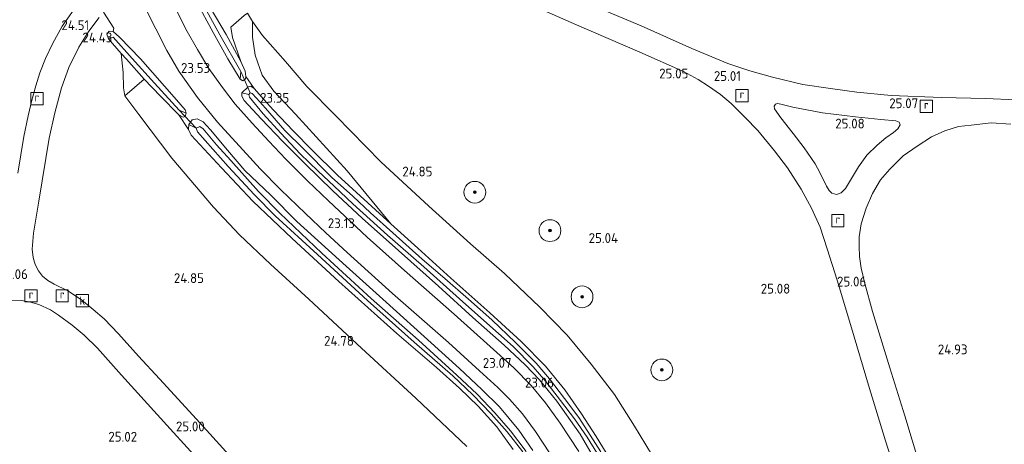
# Model space of a CAD drawing. Header units: metres. Extents: x 185049 to 189876, y 349292 to 352302.
# Tile 238 of 256: x 187758 to 187938, y 351718 to 351796. Entities that reach past the tile are written whole.
import ezdxf
from ezdxf.enums import TextEntityAlignment as Align

# ---------------------------------------------------------------- set-up
doc = ezdxf.new("R2010")
doc.units = ezdxf.units.M
for name, color, linetype, lineweight in [('B-WE-GR-BOOM-S', 90, 'Continuous', 25), ('B-WE-GR-GRAS-GV', 60, 'Continuous', 13), ('B-WE-GR-PERK-GV', 90, 'Continuous', 13), ('B-WE-GW-TALUD_KRUIN-G', 90, 'Continuous', 18), ('B-WE-GW-TALUD_TEEN-G', 90, 'Continuous', 18), ('B-WE-IE-TERREINAFSCHEIDING_KUNSTMATIG_HEKWERK-G', 20, 'IE-TERREINAFSCHEIDING-KUNSTMATIG', 18), ('B-WE-KW-KUNSTWERK_DUIKER-G', 170, 'Continuous', 18), ('B-WE-OG-WATER_GREPPEL-G', 160, 'Continuous', 18), ('B-WE-OG-WATER_SLOOT-G', 120, 'Continuous', 18), ('B-WE-OG-WATER_SLOOT-GV', 120, 'Continuous', 18), ('B-WE-RI-GWA_KOLK-S', 30, 'Continuous', 25), ('B-WE-RI-GWA_RIOOLPUT-S', 30, 'Continuous', 25), ('B-WE-VH-VERHARDING_ASFALT-GV', 252, 'Continuous', 18), ('X-XX-AL-HOOGTELABEL-S', 7, 'Continuous', 25)]:
    doc.layers.add(name, color=color, linetype=linetype, lineweight=lineweight)
doc.styles.add('NLCS-ISO', font='NLCS-ISO.ttf')
doc.styles.add('NLCS-ISO-ANNOTATIVE-T18', font='NLCS-ISO.ttf', dxfattribs={"height": 1.8})
doc.linetypes.add('IE-TERREINAFSCHEIDING-KUNSTMATIG', pattern='A,4,[82,NLCS.SHX,S=0.75,R=90,X=0,Y=0],4,-2', length=10)

# ---------------------------------------------------------------- blocks, each defined once
blk = doc.blocks.new('SAL-HOOGTELABEL-SO')
at = {"color": 0, "linetype": 'ByBlock', "lineweight": -2, "style": 'NLCS-ISO-ANNOTATIVE-T18'}
blk.add_attdef('HOOGTE', text='', height=1.8, dxfattribs=at).set_placement((2.79, 0), align=Align.RIGHT)
blk = doc.blocks.new('SGR-BOOM_01-SO')
at = {"linetype": 'ByBlock', "lineweight": 18}
h = blk.add_hatch(color=0, dxfattribs=at)
h.dxf.hatch_style = 1
edge = h.paths.add_edge_path()
edge.add_arc((0, 0), 0.25, 0, 360)
at = {"color": 0, "linetype": 'ByBlock', "lineweight": 18}
for radius in [2, 0.25]:
    blk.add_circle((0, 0), radius, dxfattribs=at)
blk = doc.blocks.new('SRI-PUT_INSPECTIEPUT_RIOOLPUT-SO')
at = {"color": 0, "linetype": 'ByBlock', "lineweight": 18}
blk.add_lwpolyline([(-1.12, -1.12), (1.12, -1.12), (1.12, 1.12), (-1.12, 1.12)], close=True, dxfattribs=at)
at = {"color": 0, "linetype": 'ByBlock', "lineweight": 18, "style": 'NLCS-ISO'}
blk.add_text('r', height=1.5, dxfattribs=at).set_placement((0, 0.28), align=Align.MIDDLE_CENTER)
blk = doc.blocks.new('SRI-KOLK-SO')
at = {"color": 0, "linetype": 'ByBlock', "lineweight": 18}
blk.add_lwpolyline([(-1.125, -1.125), (1.125, -1.125), (1.125, 1.125), (-1.125, 1.125)], close=True, dxfattribs=at)
at = {"color": 0, "linetype": 'ByBlock', "lineweight": 18, "style": 'NLCS-ISO'}
blk.add_text('k', height=1.5, dxfattribs=at).set_placement((0, 0), align=Align.MIDDLE_CENTER)

msp = doc.modelspace()

# ---------------------------------------------------------------- linework, layer by layer
at = {"layer": 'B-WE-GR-GRAS-GV'}
for points in [[(187799.128, 351785.02, 23.296), (187798.638, 351784.69, 23.296), (187798.133, 351784.982, 23.292), (187798.229, 351786.39, 23.08), (187794.422, 351793.096, 23.387), (187790.996, 351799.324, 23.733), (187788.14, 351804.363, 23.899), (187788.258, 351804.902, 23.926), (187788.475, 351805.25, 23.938), (187789.366, 351807.391, 23.934), (187789.024, 351808.325, 24.096), (187789.473, 351808.613, 24.1), (187790.099, 351808.464, 24.127), (187790.354, 351808.019, 24.159), (187789.265, 351804.899, 24.178), (187789.189, 351804.566, 24.17), (187789.308, 351804.113, 24.143), (187792.602, 351798.119, 23.907), (187795.548, 351793.173, 23.69), (187798.23, 351788.239, 23.517), (187799.026, 351786.448, 23.371), (187799.176, 351785.494, 23.3)], [(187798.229, 351786.39, 23.08), (187798.133, 351784.982, 23.292), (187795.884, 351788.729, 23.54), (187793.208, 351793.518, 23.777), (187790.042, 351799.257, 24.076), (187787.28, 351804.212, 24.17), (187787.075, 351804.665, 24.17), (187787.101, 351805.142, 24.17), (187788.019, 351806.18, 24.174), (187788.371, 351806.813, 24.155), (187789.024, 351808.325, 24.096), (187789.366, 351807.391, 23.934), (187788.475, 351805.25, 23.938), (187788.258, 351804.902, 23.926), (187788.14, 351804.363, 23.899), (187790.996, 351799.324, 23.733), (187794.422, 351793.096, 23.387)], [(187817.742, 351768.205, 23.481), (187825.778, 351758.48, 23.103), (187821.555, 351762.305, 23.076), (187815.981, 351767.392, 23.087), (187811.319, 351772, 23.068), (187807.889, 351775.433, 23.182), (187804.244, 351779.274, 22.981), (187802.49, 351781.269, 22.989), (187800.716, 351783.3, 23.028), (187799.176, 351785.494, 23.3), (187799.026, 351786.448, 23.371), (187798.23, 351788.239, 23.517), (187796.722, 351792.637, 23.851), (187796.423, 351794.495, 23.942), (187798.869, 351796.654, 24.576), (187799.455, 351797.081, 24.597), (187800.397, 351795.555, 24.552), (187800.38, 351792.703, 24.222), (187800.909, 351789.377, 23.922), (187802.166, 351785.711, 23.619), (187804.302, 351782.808, 23.552), (187808.3, 351778.578, 23.56)], [(187774.866, 351793.689, 24.237), (187775.98, 351792.674, 24.21), (187779.861, 351788.703, 23.851), (187786.443, 351781.191, 23.375), (187788.055, 351779.333, 23.332), (187788.207, 351778.745, 23.324), (187786.932, 351779.287, 23.091), (187782.419, 351784.259, 23.091), (187778.315, 351788.766, 23.627), (187774.844, 351792.703, 24.017), (187773.965, 351792.378, 24.312), (187773.702, 351793.234, 24.241), (187774.139, 351793.76, 24.241)], [(187788.025, 351778.165, 23.3), (187787.651, 351777.994, 23.292), (187786.871, 351778.47, 23.339), (187783.534, 351781.847, 23.485), (187780.538, 351784.963, 23.662), (187777.285, 351788.636, 24.096), (187776.318, 351789.704, 24.229), (187774.703, 351791.489, 24.308), (187773.965, 351792.378, 24.312), (187774.844, 351792.703, 24.017), (187778.315, 351788.766, 23.627), (187782.419, 351784.259, 23.091), (187786.932, 351779.287, 23.091), (187788.207, 351778.745, 23.324)], [(187780.538, 351784.963, 23.662), (187776.994, 351781.949, 24.738), (187776.759, 351783.404, 24.619), (187776.69, 351786.189, 24.375), (187776.318, 351789.704, 24.229), (187777.285, 351788.636, 24.096)], [(187908.318, 351764.173, 25.007), (187907.436, 351763.846, 25.003), (187906.615, 351764.098, 25.003), (187906.132, 351764.563, 24.999), (187905.649, 351765.389, 24.968), (187904.381, 351767.884, 24.964), (187903.521, 351769.46, 24.98), (187901.552, 351772.403, 24.976), (187899.5, 351775.032, 24.999), (187897.282, 351777.912, 24.976), (187896.075, 351779.545, 24.984), (187896.008, 351780.043, 24.988), (187896.259, 351780.425, 24.995), (187896.652, 351780.543, 24.995), (187897.238, 351780.419, 24.995), (187899.479, 351779.83, 24.995), (187904.865, 351778.827, 25.019), (187910.924, 351778.056, 25.055), (187915.562, 351777.595, 25.055), (187918.331, 351777.366, 25.027), (187918.979, 351777.104, 25.027), (187919.148, 351776.61, 25.027), (187918.693, 351775.877, 25.023), (187917.94, 351775.221, 24.999), (187916.497, 351774.236, 24.988), (187914.904, 351772.915, 25.011), (187913.04, 351771.028, 25.011), (187911.474, 351768.913, 25.007), (187910.228, 351766.806, 25.003), (187909.118, 351764.932, 25.007)]]:
    msp.add_polyline3d(points, close=True, dxfattribs=at)
for points in [[(187847.802, 351800.275, 24.94), (187859.818, 351794.948, 24.992), (187871.424, 351789.945, 24.988), (187879.402, 351786.357, 25.023), (187882.11, 351784.889, 25.07), (187883.983, 351783.697, 25.07), (187886.171, 351782.19, 25.07), (187888.135, 351780.506, 25.043), (187890.728, 351777.944, 25.039), (187893.059, 351775.562, 25.027), (187896.065, 351771.861, 25.027), (187898.491, 351768.713, 25.015), (187900.969, 351764.808, 25.015), (187902.851, 351761.334, 25.015), (187904.446, 351757.889, 24.995), (187905.765, 351753.904, 24.999), (187907.568, 351748.167, 25.031), (187910.198, 351739.435, 25.039), (187913.356, 351728.93, 25.047), (187916.433, 351718.7, 25.043), (187919.77, 351708.401, 25.047)], [(187860.191, 351716.73, 23.05), (187856.8, 351721.962, 23.058), (187854.115, 351725.64, 23.054), (187851.456, 351728.829, 23.054), (187848.293, 351732.065, 23.042), (187843.959, 351735.979, 23.042), (187837.339, 351741.944, 23.042), (187828.281, 351749.948, 23.117), (187821.416, 351756.033, 23.121), (187814.332, 351762.658, 23.054), (187810.483, 351766.355, 23.03), (187806.529, 351770.294, 23.026), (187803.369, 351773.605, 23.034), (187800.312, 351776.914, 23.066), (187797.241, 351780.42, 23.121), (187794.875, 351783.471, 23.271), (187792.395, 351786.905, 23.475), (187790.312, 351790.408, 23.688), (187788.404, 351793.737, 23.92), (187786.379, 351797.687, 24.027)], [(187790.042, 351799.257, 24.076), (187793.208, 351793.518, 23.777), (187795.884, 351788.729, 23.54), (187798.133, 351784.982, 23.292), (187798.638, 351784.69, 23.296), (187799.128, 351785.02, 23.296), (187799.176, 351785.494, 23.3), (187800.716, 351783.3, 23.028), (187800.068, 351783.683, 23.072), (187799.621, 351783.586, 23.084), (187798.457, 351782.497, 23.048), (187798.454, 351781.848, 23.036), (187798.871, 351781.045, 23.04), (187801.975, 351777.74, 23.009), (187805.95, 351773.582, 22.985), (187809.99, 351769.512, 23.009), (187815.145, 351764.494, 22.95), (187820.488, 351759.507, 22.946), (187827.133, 351753.555, 23.013), (187834.49, 351747.052, 23.005), (187840.774, 351741.332, 22.981), (187846.515, 351736.216, 22.961), (187850.398, 351732.625, 22.95), (187853.034, 351729.91, 22.954), (187856.158, 351725.991, 22.942), (187860.463, 351719.949, 22.957), (187862.927, 351715.707, 22.989)], [(187798.869, 351796.654, 24.576), (187796.423, 351794.495, 23.942), (187796.722, 351792.637, 23.851), (187798.23, 351788.239, 23.517), (187795.548, 351793.173, 23.69), (187792.602, 351798.119, 23.907)], [(187940.322, 351781.17, 25.015), (187934.756, 351781.42, 25.011), (187926.733, 351781.62, 25.027), (187917.497, 351782.014, 25.055), (187911.195, 351782.585, 25.015), (187906.382, 351783.24, 25.019), (187901.316, 351784.025, 25.011), (187895.757, 351785.335, 25.031), (187891.585, 351786.501, 24.995), (187887.56, 351787.823, 24.995), (187880.938, 351790.617, 24.992), (187871.667, 351794.726, 25.011), (187863.017, 351798.376, 24.999)], [(187767.547, 351797.644, 24.322), (187765.489, 351794.694, 24.468), (187763.704, 351791.478, 24.684), (187762.435, 351788.753, 24.775), (187761.428, 351786.165, 24.791), (187760.641, 351783.75, 24.952), (187759.915, 351781.162, 24.98), (187759.265, 351778.25, 24.999), (187758.468, 351774.459, 25.023), (187757.398, 351767.777, 24.999)], [(187800.186, 351711.558, 24.984), (187790.785, 351721.916, 24.94), (187783.33, 351730.071, 24.948), (187779.481, 351734.204, 24.936), (187775.836, 351738.337, 24.932), (187773.172, 351741.061, 24.932), (187771.191, 351742.791, 24.948), (187769.072, 351744.545, 24.948), (187766.552, 351746.201, 24.948), (187764.029, 351747.43, 24.964), (187762.857, 351748.095, 24.964), (187761.919, 351748.908, 24.964), (187761.177, 351749.853, 24.964), (187760.551, 351751.035, 24.964), (187760.155, 351752.331, 24.964), (187760.016, 351753.839, 24.964), (187760.265, 351756.786, 24.932), (187761.195, 351762.606, 24.929), (187763.144, 351774.146, 24.921), (187764.126, 351778.824, 24.921), (187765.354, 351783.381, 24.877), (187766.708, 351787.144, 24.755), (187768.556, 351790.873, 24.558), (187770.38, 351793.789, 24.369), (187772.272, 351796.278, 24.259)], [(187773.096, 351797.233, 24.241), (187774.943, 351794.337, 24.234), (187774.866, 351793.689, 24.237), (187774.139, 351793.76, 24.241), (187773.702, 351793.234, 24.241), (187773.965, 351792.378, 24.312), (187774.703, 351791.489, 24.308), (187776.318, 351789.704, 24.229), (187776.69, 351786.189, 24.375), (187776.759, 351783.404, 24.619), (187776.994, 351781.949, 24.738), (187779.554, 351778.5, 24.682), (187785.607, 351770.523, 24.545), (187793.231, 351761.52, 24.533), (187798.019, 351756.48, 24.564), (187803.679, 351751.086, 24.58), (187810.706, 351744.676, 24.568), (187820.353, 351735.681, 24.6), (187830.364, 351726.52, 24.564), (187839.697, 351717.639, 24.478)], [(187851.816, 351716.961, 23.048), (187849.211, 351720.649, 23.044), (187845.68, 351724.94, 23.036), (187842.46, 351728.096, 23.009), (187838.316, 351731.964, 23.009), (187833.154, 351736.663, 23.009), (187824.891, 351744.103, 23.013), (187817.567, 351750.691, 23.068), (187808.517, 351758.884, 23.103), (187803.726, 351763.702, 23.099), (187798.982, 351768.253, 23.095), (187795.808, 351771.978, 23.068), (187792.718, 351775.701, 23.028), (187791.344, 351777.136, 23.036), (187790.239, 351777.718, 23.103), (187789.312, 351777.521, 23.162), (187788.703, 351776.68, 23.162), (187788.651, 351775.757, 23.225), (187786.871, 351778.47, 23.339), (187787.651, 351777.994, 23.292), (187788.025, 351778.165, 23.3), (187788.207, 351778.745, 23.324), (187788.055, 351779.333, 23.332), (187786.443, 351781.191, 23.375), (187779.861, 351788.703, 23.851), (187775.98, 351792.674, 24.21), (187774.866, 351793.689, 24.237), (187774.943, 351794.337, 24.234), (187773.096, 351797.233, 24.241)], [(187780.954, 351797.539, 24.062), (187782.658, 351794.231, 24.007), (187784.711, 351790.234, 23.786), (187786.896, 351786.462, 23.613), (187790.3, 351781.625, 23.338), (187793.949, 351777.105, 23.133), (187798.624, 351772.017, 23.121), (187801.786, 351768.573, 23.137), (187805.509, 351764.762, 23.121), (187810.095, 351760.352, 23.121), (187813.817, 351756.795, 23.117), (187817.752, 351753.199, 23.113), (187826.081, 351745.728, 23.093), (187836.326, 351736.695, 23.125), (187842.04, 351731.559, 23.145), (187845.367, 351728.463, 23.133), (187847.493, 351726.348, 23.097), (187849.879, 351723.632, 23.085), (187852.27, 351720.427, 23.078), (187854.958, 351716.299, 23.062)], [(187873.533, 351716.27, 24.734), (187870.449, 351721.362, 24.643), (187866.782, 351727.209, 24.631), (187862.491, 351732.729, 24.584), (187858.075, 351738.044, 24.643), (187853.088, 351743.171, 24.678), (187846.563, 351749.347, 24.71), (187840.363, 351754.827, 24.785), (187832.693, 351761.68, 24.706), (187823.919, 351769.845, 24.706), (187815.646, 351778.255, 24.781), (187810.34, 351783.616, 24.824), (187806.439, 351788.209, 24.793), (187802.236, 351792.966, 24.663), (187800.397, 351795.555, 24.552), (187799.455, 351797.081, 24.597)], [(187864.231, 351716.717, 22.635), (187862.311, 351719.756, 22.635), (187860.201, 351722.978, 22.635), (187857.617, 351726.458, 22.635), (187854.822, 351730.078, 22.635), (187852.386, 351732.966, 22.635), (187848.613, 351736.724, 22.635), (187844.275, 351740.862, 22.635), (187839.964, 351744.643, 22.635), (187835.637, 351748.464, 22.635), (187831.487, 351751.991, 22.635), (187826.112, 351756.841, 22.635), (187822.043, 351760.481, 22.635), (187818.77, 351763.533, 22.635), (187814.887, 351767.049, 22.635), (187809.727, 351772.203, 22.635), (187806.309, 351775.601, 22.635), (187802.75, 351779.636, 22.635), (187801.107, 351781.507, 22.635), (187800.333, 351782.332, 22.635), (187799.965, 351782.465, 22.635), (187799.724, 351782.171, 22.635), (187798.457, 351782.497, 23.048), (187799.621, 351783.586, 23.084), (187800.068, 351783.683, 23.072), (187800.716, 351783.3, 23.028), (187802.49, 351781.269, 22.989), (187804.244, 351779.274, 22.981), (187807.889, 351775.433, 23.182), (187811.319, 351772, 23.068), (187815.981, 351767.392, 23.087), (187821.555, 351762.305, 23.076), (187825.778, 351758.48, 23.103), (187830.722, 351754.002, 23.084), (187836.757, 351748.51, 23.064), (187843.918, 351742.187, 23.024), (187849.626, 351736.907, 23.001), (187854.136, 351732.414, 22.993), (187857.672, 351728.049, 23.009), (187860.73, 351723.629, 23.017), (187863.422, 351719.473, 23.001), (187867.086, 351713.515, 22.946)], [(187862.927, 351715.707, 22.989), (187860.463, 351719.949, 22.957), (187856.158, 351725.991, 22.942), (187853.034, 351729.91, 22.954), (187850.398, 351732.625, 22.95), (187846.515, 351736.216, 22.961), (187840.774, 351741.332, 22.981), (187834.49, 351747.052, 23.005), (187827.133, 351753.555, 23.013), (187820.488, 351759.507, 22.946), (187815.145, 351764.494, 22.95), (187809.99, 351769.512, 23.009), (187805.95, 351773.582, 22.985), (187801.975, 351777.74, 23.009), (187798.871, 351781.045, 23.04), (187798.454, 351781.848, 23.036), (187798.457, 351782.497, 23.048), (187799.724, 351782.171, 22.635), (187799.824, 351781.675, 22.635), (187802.348, 351778.6, 22.635), (187805.608, 351775.09, 22.635), (187809.106, 351771.29, 22.635), (187812.427, 351768.136, 22.635), (187815.348, 351765.396, 22.635), (187818.803, 351762.151, 22.635), (187825.114, 351756.405, 22.635), (187831.782, 351750.565, 22.635), (187838.355, 351744.714, 22.635), (187842.808, 351740.778, 22.635), (187848.158, 351735.992, 22.635), (187851.876, 351732.274, 22.635), (187854.2, 351729.56, 22.635), (187856.877, 351726.091, 22.635), (187859.431, 351722.709, 22.635), (187861.744, 351719.359, 22.635), (187863.504, 351716.532, 22.635)], [(187848.202, 351717.086, 23.064), (187845.182, 351721.269, 23.048), (187841.758, 351725.036, 23.044), (187838.361, 351728.366, 23.021), (187834.147, 351732.141, 23.017), (187826.832, 351738.395, 23.056), (187816.249, 351747.905, 23.139), (187807.644, 351755.756, 23.143), (187800.475, 351762.65, 23.091), (187794.738, 351768.733, 23.139), (187789.171, 351774.72, 23.229), (187788.651, 351775.757, 23.225), (187788.703, 351776.68, 23.162), (187790.059, 351775.999, 22.635), (187790.336, 351775.351, 22.635), (187795.94, 351768.985, 22.635), (187800.745, 351763.814, 22.635), (187804.545, 351759.931, 22.635), (187812.317, 351752.84, 22.635), (187821.478, 351744.396, 22.635), (187830.041, 351736.814, 22.635), (187837.129, 351730.612, 22.635), (187840.796, 351727.111, 22.635), (187844.177, 351723.642, 22.635), (187847.082, 351720.344, 22.635), (187849.938, 351716.673, 22.635)], [(187850.581, 351716.74, 22.635), (187847.673, 351720.512, 22.635), (187844.799, 351723.864, 22.635), (187841.573, 351727.248, 22.635), (187837.866, 351730.75, 22.635), (187830.835, 351737.13, 22.635), (187822.136, 351744.759, 22.639), (187813.117, 351753.112, 22.639), (187805.416, 351760.398, 22.635), (187801.465, 351764.382, 22.635), (187796.424, 351770.07, 22.635), (187793.81, 351772.968, 22.635), (187791.336, 351775.884, 22.635), (187790.762, 351776.285, 22.635), (187790.059, 351775.999, 22.635), (187788.703, 351776.68, 23.162), (187789.312, 351777.521, 23.162), (187790.239, 351777.718, 23.103), (187791.344, 351777.136, 23.036), (187792.718, 351775.701, 23.028), (187795.808, 351771.978, 23.068), (187798.982, 351768.253, 23.095), (187803.726, 351763.702, 23.099), (187808.517, 351758.884, 23.103), (187817.567, 351750.691, 23.068), (187824.891, 351744.103, 23.013), (187833.154, 351736.663, 23.009), (187838.316, 351731.964, 23.009), (187842.46, 351728.096, 23.009), (187845.68, 351724.94, 23.036), (187849.211, 351720.649, 23.044), (187851.816, 351716.961, 23.048)], [(187923.867, 351710.524, 24.988), (187919.998, 351723.289, 24.999), (187917.255, 351732.1, 25.047), (187914.074, 351742.423, 25.027), (187912.634, 351747.565, 25.027), (187911.98, 351750.355, 25.027), (187911.677, 351752.479, 25.043), (187911.598, 351754.337, 25.003), (187911.633, 351756.117, 25.003), (187911.991, 351758.488, 25.019), (187912.893, 351761.366, 25.007), (187914.034, 351764.014, 25.011), (187915.529, 351766.508, 25.011), (187917.214, 351768.464, 24.999), (187919.68, 351770.907, 24.999), (187922.276, 351772.729, 25.015), (187924.882, 351774.405, 25.011), (187927.305, 351775.538, 25.003), (187929.806, 351776.28, 25.007), (187932.165, 351776.58, 25.007), (187935.846, 351776.973, 25.003), (187939.445, 351776.739, 25.007)], [(187755.893, 351744.502, 25.015), (187758.098, 351744.407, 24.984), (187759.663, 351744.119, 24.984), (187761.245, 351743.691, 25.011), (187763.358, 351742.731, 25.019), (187764.821, 351741.743, 25.019), (187767.324, 351739.92, 25.023), (187769.539, 351738.051, 24.995), (187771.975, 351735.686, 24.972), (187776.384, 351730.71, 24.972), (187785.288, 351720.897, 24.992), (187791.525, 351714.07, 24.988)]]:
    msp.add_polyline3d(points, dxfattribs=at)
at = {"layer": 'B-WE-GR-PERK-GV'}
for points in [[(187867.086, 351713.515, 22.946), (187863.422, 351719.473, 23.001), (187860.73, 351723.629, 23.017), (187857.672, 351728.049, 23.009), (187854.136, 351732.414, 22.993), (187849.626, 351736.907, 23.001), (187843.918, 351742.187, 23.024), (187836.757, 351748.51, 23.064), (187830.722, 351754.002, 23.084), (187825.778, 351758.48, 23.103), (187817.742, 351768.205, 23.481), (187808.3, 351778.578, 23.56), (187804.302, 351782.808, 23.552), (187802.166, 351785.711, 23.619), (187800.909, 351789.377, 23.922), (187800.38, 351792.703, 24.222), (187800.397, 351795.555, 24.552), (187802.236, 351792.966, 24.663), (187806.439, 351788.209, 24.793), (187810.34, 351783.616, 24.824), (187815.646, 351778.255, 24.781), (187823.919, 351769.845, 24.706), (187832.693, 351761.68, 24.706), (187840.363, 351754.827, 24.785), (187846.563, 351749.347, 24.71), (187853.088, 351743.171, 24.678), (187858.075, 351738.044, 24.643), (187862.491, 351732.729, 24.584), (187866.782, 351727.209, 24.631), (187870.449, 351721.362, 24.643), (187873.533, 351716.27, 24.734)], [(187839.697, 351717.639, 24.478), (187830.364, 351726.52, 24.564), (187820.353, 351735.681, 24.6), (187810.706, 351744.676, 24.568), (187803.679, 351751.086, 24.58), (187798.019, 351756.48, 24.564), (187793.231, 351761.52, 24.533), (187785.607, 351770.523, 24.545), (187779.554, 351778.5, 24.682), (187776.994, 351781.949, 24.738), (187780.538, 351784.963, 23.662), (187783.534, 351781.847, 23.485), (187786.871, 351778.47, 23.339), (187788.651, 351775.757, 23.225), (187789.171, 351774.72, 23.229), (187794.738, 351768.733, 23.139), (187800.475, 351762.65, 23.091), (187807.644, 351755.756, 23.143), (187816.249, 351747.905, 23.139), (187826.832, 351738.395, 23.056), (187834.147, 351732.141, 23.017), (187838.361, 351728.366, 23.021), (187841.758, 351725.036, 23.044), (187845.182, 351721.269, 23.048), (187848.202, 351717.086, 23.064)]]:
    msp.add_polyline3d(points, dxfattribs=at)
at = {"layer": 'B-WE-GW-TALUD_KRUIN-G'}
for points in [[(187873.533, 351716.27, 24.734), (187870.449, 351721.362, 24.643), (187866.782, 351727.209, 24.631), (187862.491, 351732.729, 24.584), (187858.075, 351738.044, 24.643), (187853.088, 351743.171, 24.678), (187846.563, 351749.347, 24.71), (187840.363, 351754.827, 24.785), (187832.693, 351761.68, 24.706), (187823.919, 351769.845, 24.706), (187815.646, 351778.255, 24.781), (187810.34, 351783.616, 24.824), (187806.439, 351788.209, 24.793), (187802.236, 351792.966, 24.663), (187800.397, 351795.555, 24.552)], [(187776.318, 351789.704, 24.229), (187776.69, 351786.189, 24.375), (187776.759, 351783.404, 24.619), (187776.994, 351781.949, 24.738), (187779.554, 351778.5, 24.682), (187785.607, 351770.523, 24.545), (187793.231, 351761.52, 24.533), (187798.019, 351756.48, 24.564), (187803.679, 351751.086, 24.58), (187810.706, 351744.676, 24.568), (187820.353, 351735.681, 24.6), (187830.364, 351726.52, 24.564), (187839.697, 351717.639, 24.478)]]:
    msp.add_polyline3d(points, dxfattribs=at)
at = {"layer": 'B-WE-GW-TALUD_TEEN-G'}
for points in [[(187800.397, 351795.555, 24.552), (187800.38, 351792.703, 24.222), (187800.909, 351789.377, 23.922), (187802.166, 351785.711, 23.619), (187804.302, 351782.808, 23.552), (187808.3, 351778.578, 23.56), (187817.742, 351768.205, 23.481), (187825.778, 351758.48, 23.103)], [(187788.651, 351775.757, 23.225), (187786.871, 351778.47, 23.339)]]:
    msp.add_polyline3d(points, dxfattribs=at)
at = {"layer": 'B-WE-IE-TERREINAFSCHEIDING_KUNSTMATIG_HEKWERK-G'}
msp.add_polyline3d([(187773.096, 351797.233, 24.241), (187774.943, 351794.337, 24.234), (187774.866, 351793.689, 24.237)], dxfattribs=at)
at = {"layer": 'B-WE-KW-KUNSTWERK_DUIKER-G'}
for points in [[(187798.229, 351786.39, 23.08), (187799.965, 351782.465, 22.635)], [(187786.932, 351779.287, 23.091), (187790.059, 351775.999, 22.635)]]:
    msp.add_polyline3d(points, dxfattribs=at)
at = {"layer": 'B-WE-OG-WATER_GREPPEL-G'}
for points in [[(187798.229, 351786.39, 23.08), (187794.422, 351793.096, 23.387), (187790.996, 351799.324, 23.733), (187788.14, 351804.363, 23.899), (187788.258, 351804.902, 23.926), (187788.475, 351805.25, 23.938), (187789.366, 351807.391, 23.934)], [(187786.932, 351779.287, 23.091), (187782.419, 351784.259, 23.091), (187778.315, 351788.766, 23.627), (187774.844, 351792.703, 24.017)]]:
    msp.add_polyline3d(points, dxfattribs=at)
at = {"layer": 'B-WE-OG-WATER_SLOOT-G'}
for points in [[(187798.638, 351784.69, 23.296), (187798.133, 351784.982, 23.292), (187795.884, 351788.729, 23.54), (187793.208, 351793.518, 23.777), (187790.042, 351799.257, 24.076), (187787.28, 351804.212, 24.17), (187787.075, 351804.665, 24.17), (187787.101, 351805.142, 24.17), (187788.019, 351806.18, 24.174), (187788.371, 351806.813, 24.155), (187789.024, 351808.325, 24.096), (187789.473, 351808.613, 24.1), (187790.099, 351808.464, 24.127), (187790.354, 351808.019, 24.159), (187789.265, 351804.899, 24.178), (187789.189, 351804.566, 24.17), (187789.308, 351804.113, 24.143), (187792.602, 351798.119, 23.907), (187795.548, 351793.173, 23.69), (187798.23, 351788.239, 23.517), (187799.026, 351786.448, 23.371), (187799.176, 351785.494, 23.3), (187799.128, 351785.02, 23.296)], [(187774.139, 351793.76, 24.241), (187773.702, 351793.234, 24.241), (187773.965, 351792.378, 24.312), (187774.703, 351791.489, 24.308), (187776.318, 351789.704, 24.229), (187777.285, 351788.636, 24.096), (187780.538, 351784.963, 23.662), (187783.534, 351781.847, 23.485), (187786.871, 351778.47, 23.339), (187787.651, 351777.994, 23.292), (187788.025, 351778.165, 23.3), (187788.207, 351778.745, 23.324), (187788.055, 351779.333, 23.332), (187786.443, 351781.191, 23.375), (187779.861, 351788.703, 23.851), (187775.98, 351792.674, 24.21), (187774.866, 351793.689, 24.237)]]:
    msp.add_polyline3d(points, close=True, dxfattribs=at)
for points in [[(187867.086, 351713.515, 22.946), (187863.422, 351719.473, 23.001), (187860.73, 351723.629, 23.017), (187857.672, 351728.049, 23.009), (187854.136, 351732.414, 22.993), (187849.626, 351736.907, 23.001), (187843.918, 351742.187, 23.024), (187836.757, 351748.51, 23.064), (187830.722, 351754.002, 23.084), (187825.778, 351758.48, 23.103), (187821.555, 351762.305, 23.076), (187815.981, 351767.392, 23.087), (187811.319, 351772, 23.068), (187807.889, 351775.433, 23.182), (187804.244, 351779.274, 22.981), (187802.49, 351781.269, 22.989), (187800.716, 351783.3, 23.028), (187800.068, 351783.683, 23.072), (187799.621, 351783.586, 23.084), (187798.457, 351782.497, 23.048), (187798.454, 351781.848, 23.036), (187798.871, 351781.045, 23.04), (187801.975, 351777.74, 23.009), (187805.95, 351773.582, 22.985), (187809.99, 351769.512, 23.009), (187815.145, 351764.494, 22.95), (187820.488, 351759.507, 22.946), (187827.133, 351753.555, 23.013), (187834.49, 351747.052, 23.005), (187840.774, 351741.332, 22.981), (187846.515, 351736.216, 22.961), (187850.398, 351732.625, 22.95), (187853.034, 351729.91, 22.954), (187856.158, 351725.991, 22.942), (187860.463, 351719.949, 22.957), (187862.927, 351715.707, 22.989)], [(187851.816, 351716.961, 23.048), (187849.211, 351720.649, 23.044), (187845.68, 351724.94, 23.036), (187842.46, 351728.096, 23.009), (187838.316, 351731.964, 23.009), (187833.154, 351736.663, 23.009), (187824.891, 351744.103, 23.013), (187817.567, 351750.691, 23.068), (187808.517, 351758.884, 23.103), (187803.726, 351763.702, 23.099), (187798.982, 351768.253, 23.095), (187795.808, 351771.978, 23.068), (187792.718, 351775.701, 23.028), (187791.344, 351777.136, 23.036), (187790.239, 351777.718, 23.103), (187789.312, 351777.521, 23.162), (187788.703, 351776.68, 23.162), (187788.651, 351775.757, 23.225), (187789.171, 351774.72, 23.229), (187794.738, 351768.733, 23.139), (187800.475, 351762.65, 23.091), (187807.644, 351755.756, 23.143), (187816.249, 351747.905, 23.139), (187826.832, 351738.395, 23.056), (187834.147, 351732.141, 23.017), (187838.361, 351728.366, 23.021), (187841.758, 351725.036, 23.044), (187845.182, 351721.269, 23.048), (187848.202, 351717.086, 23.064)]]:
    msp.add_polyline3d(points, dxfattribs=at)
at = {"layer": 'B-WE-OG-WATER_SLOOT-GV'}
for points in [[(187863.504, 351716.532, 22.635), (187861.744, 351719.359, 22.635), (187859.431, 351722.709, 22.635), (187856.877, 351726.091, 22.635), (187854.2, 351729.56, 22.635), (187851.876, 351732.274, 22.635), (187848.158, 351735.992, 22.635), (187842.808, 351740.778, 22.635), (187838.355, 351744.714, 22.635), (187831.782, 351750.565, 22.635), (187825.114, 351756.405, 22.635), (187818.803, 351762.151, 22.635), (187815.348, 351765.396, 22.635), (187812.427, 351768.136, 22.635), (187809.106, 351771.29, 22.635), (187805.608, 351775.09, 22.635), (187802.348, 351778.6, 22.635), (187799.824, 351781.675, 22.635), (187799.724, 351782.171, 22.635), (187799.965, 351782.465, 22.635), (187800.333, 351782.332, 22.635), (187801.107, 351781.507, 22.635), (187802.75, 351779.636, 22.635), (187806.309, 351775.601, 22.635), (187809.727, 351772.203, 22.635), (187814.887, 351767.049, 22.635), (187818.77, 351763.533, 22.635), (187822.043, 351760.481, 22.635), (187826.112, 351756.841, 22.635), (187831.487, 351751.991, 22.635), (187835.637, 351748.464, 22.635), (187839.964, 351744.643, 22.635), (187844.275, 351740.862, 22.635), (187848.613, 351736.724, 22.635), (187852.386, 351732.966, 22.635), (187854.822, 351730.078, 22.635), (187857.617, 351726.458, 22.635), (187860.201, 351722.978, 22.635), (187862.311, 351719.756, 22.635), (187864.231, 351716.717, 22.635)], [(187849.938, 351716.673, 22.635), (187847.082, 351720.344, 22.635), (187844.177, 351723.642, 22.635), (187840.796, 351727.111, 22.635), (187837.129, 351730.612, 22.635), (187830.041, 351736.814, 22.635), (187821.478, 351744.396, 22.635), (187812.317, 351752.84, 22.635), (187804.545, 351759.931, 22.635), (187800.745, 351763.814, 22.635), (187795.94, 351768.985, 22.635), (187790.336, 351775.351, 22.635), (187790.059, 351775.999, 22.635), (187790.762, 351776.285, 22.635), (187791.336, 351775.884, 22.635), (187793.81, 351772.968, 22.635), (187796.424, 351770.07, 22.635), (187801.465, 351764.382, 22.635), (187805.416, 351760.398, 22.635), (187813.117, 351753.112, 22.639), (187822.136, 351744.759, 22.639), (187830.835, 351737.13, 22.635), (187837.866, 351730.75, 22.635), (187841.573, 351727.248, 22.635), (187844.799, 351723.864, 22.635), (187847.673, 351720.512, 22.635), (187850.581, 351716.74, 22.635)]]:
    msp.add_polyline3d(points, dxfattribs=at)
at = {"layer": 'B-WE-VH-VERHARDING_ASFALT-GV'}
for points in [[(187919.77, 351708.401, 25.047), (187916.433, 351718.7, 25.043), (187913.356, 351728.93, 25.047), (187910.198, 351739.435, 25.039), (187907.568, 351748.167, 25.031), (187905.765, 351753.904, 24.999), (187904.446, 351757.889, 24.995), (187902.851, 351761.334, 25.015), (187900.969, 351764.808, 25.015), (187898.491, 351768.713, 25.015), (187896.065, 351771.861, 25.027), (187893.059, 351775.562, 25.027), (187890.728, 351777.944, 25.039), (187888.135, 351780.506, 25.043), (187886.171, 351782.19, 25.07), (187883.983, 351783.697, 25.07), (187882.11, 351784.889, 25.07), (187879.402, 351786.357, 25.023), (187871.424, 351789.945, 24.988), (187859.818, 351794.948, 24.992), (187847.802, 351800.275, 24.94)], [(187786.379, 351797.687, 24.027), (187788.404, 351793.737, 23.92), (187790.312, 351790.408, 23.688), (187792.395, 351786.905, 23.475), (187794.875, 351783.471, 23.271), (187797.241, 351780.42, 23.121), (187800.312, 351776.914, 23.066), (187803.369, 351773.605, 23.034), (187806.529, 351770.294, 23.026), (187810.483, 351766.355, 23.03), (187814.332, 351762.658, 23.054), (187821.416, 351756.033, 23.121), (187828.281, 351749.948, 23.117), (187837.339, 351741.944, 23.042), (187843.959, 351735.979, 23.042), (187848.293, 351732.065, 23.042), (187851.456, 351728.829, 23.054), (187854.115, 351725.64, 23.054), (187856.8, 351721.962, 23.058), (187860.191, 351716.73, 23.05)], [(187863.017, 351798.376, 24.999), (187871.667, 351794.726, 25.011), (187880.938, 351790.617, 24.992), (187887.56, 351787.823, 24.995), (187891.585, 351786.501, 24.995), (187895.757, 351785.335, 25.031), (187901.316, 351784.025, 25.011), (187906.382, 351783.24, 25.019), (187911.195, 351782.585, 25.015), (187917.497, 351782.014, 25.055), (187926.733, 351781.62, 25.027), (187934.756, 351781.42, 25.011), (187940.322, 351781.17, 25.015)], [(187757.398, 351767.777, 24.999), (187758.468, 351774.459, 25.023), (187759.265, 351778.25, 24.999), (187759.915, 351781.162, 24.98), (187760.641, 351783.75, 24.952), (187761.428, 351786.165, 24.791), (187762.435, 351788.753, 24.775), (187763.704, 351791.478, 24.684), (187765.489, 351794.694, 24.468), (187767.547, 351797.644, 24.322)], [(187772.272, 351796.278, 24.259), (187770.38, 351793.789, 24.369), (187768.556, 351790.873, 24.558), (187766.708, 351787.144, 24.755), (187765.354, 351783.381, 24.877), (187764.126, 351778.824, 24.921), (187763.144, 351774.146, 24.921), (187761.195, 351762.606, 24.929), (187760.265, 351756.786, 24.932), (187760.016, 351753.839, 24.964), (187760.155, 351752.331, 24.964), (187760.551, 351751.035, 24.964), (187761.177, 351749.853, 24.964), (187761.919, 351748.908, 24.964), (187762.857, 351748.095, 24.964), (187764.029, 351747.43, 24.964), (187766.552, 351746.201, 24.948), (187769.072, 351744.545, 24.948), (187771.191, 351742.791, 24.948), (187773.172, 351741.061, 24.932), (187775.836, 351738.337, 24.932), (187779.481, 351734.204, 24.936), (187783.33, 351730.071, 24.948), (187790.785, 351721.916, 24.94), (187800.186, 351711.558, 24.984)], [(187854.958, 351716.299, 23.062), (187852.27, 351720.427, 23.078), (187849.879, 351723.632, 23.085), (187847.493, 351726.348, 23.097), (187845.367, 351728.463, 23.133), (187842.04, 351731.559, 23.145), (187836.326, 351736.695, 23.125), (187826.081, 351745.728, 23.093), (187817.752, 351753.199, 23.113), (187813.817, 351756.795, 23.117), (187810.095, 351760.352, 23.121), (187805.509, 351764.762, 23.121), (187801.786, 351768.573, 23.137), (187798.624, 351772.017, 23.121), (187793.949, 351777.105, 23.133), (187790.3, 351781.625, 23.338), (187786.896, 351786.462, 23.613), (187784.711, 351790.234, 23.786), (187782.658, 351794.231, 24.007), (187780.954, 351797.539, 24.062)], [(187939.445, 351776.739, 25.007), (187935.846, 351776.973, 25.003), (187932.165, 351776.58, 25.007), (187929.806, 351776.28, 25.007), (187927.305, 351775.538, 25.003), (187924.882, 351774.405, 25.011), (187922.276, 351772.729, 25.015), (187919.68, 351770.907, 24.999), (187917.214, 351768.464, 24.999), (187915.529, 351766.508, 25.011), (187914.034, 351764.014, 25.011), (187912.893, 351761.366, 25.007), (187911.991, 351758.488, 25.019), (187911.633, 351756.117, 25.003), (187911.598, 351754.337, 25.003), (187911.677, 351752.479, 25.043), (187911.98, 351750.355, 25.027), (187912.634, 351747.565, 25.027), (187914.074, 351742.423, 25.027), (187917.255, 351732.1, 25.047), (187919.998, 351723.289, 24.999), (187923.867, 351710.524, 24.988)], [(187791.525, 351714.07, 24.988), (187785.288, 351720.897, 24.992), (187776.384, 351730.71, 24.972), (187771.975, 351735.686, 24.972), (187769.539, 351738.051, 24.995), (187767.324, 351739.92, 25.023), (187764.821, 351741.743, 25.019), (187763.358, 351742.731, 25.019), (187761.245, 351743.691, 25.011), (187759.663, 351744.119, 24.984), (187758.098, 351744.407, 24.984), (187755.893, 351744.502, 25.015)]]:
    msp.add_polyline3d(points, dxfattribs=at)
msp.add_polyline3d([(187906.615, 351764.098, 25.003), (187907.436, 351763.846, 25.003), (187908.318, 351764.173, 25.007), (187909.118, 351764.932, 25.007), (187910.228, 351766.806, 25.003), (187911.474, 351768.913, 25.007), (187913.04, 351771.028, 25.011), (187914.904, 351772.915, 25.011), (187916.497, 351774.236, 24.988), (187917.94, 351775.221, 24.999), (187918.693, 351775.877, 25.023), (187919.148, 351776.61, 25.027), (187918.979, 351777.104, 25.027), (187918.331, 351777.366, 25.027), (187915.562, 351777.595, 25.055), (187910.924, 351778.056, 25.055), (187904.865, 351778.827, 25.019), (187899.479, 351779.83, 24.995), (187897.238, 351780.419, 24.995), (187896.652, 351780.543, 24.995), (187896.259, 351780.425, 24.995), (187896.008, 351780.043, 24.988), (187896.075, 351779.545, 24.984), (187897.282, 351777.912, 24.976), (187899.5, 351775.032, 24.999), (187901.552, 351772.403, 24.976), (187903.521, 351769.46, 24.98), (187904.381, 351767.884, 24.964), (187905.649, 351765.389, 24.968), (187906.132, 351764.563, 24.999)], close=True, dxfattribs=at)

# ---------------------------------------------------------------- block references
at = {"layer": 'B-WE-GR-BOOM-S'}
for p in [(187841.155, 351764.253, 24.889), (187854.931, 351757.225, 24.82), (187860.808, 351745.102, 24.785), (187875.449, 351731.7, 25.009)]:
    msp.add_blockref('SGR-BOOM_01-SO', p, dxfattribs=at)
at = {"layer": 'B-WE-RI-GWA_KOLK-S'}
msp.add_blockref('SRI-KOLK-SO', (187769.193, 351744.37, 24.925), dxfattribs=at)
at = {"layer": 'B-WE-RI-GWA_RIOOLPUT-S'}
for p in [(187760.871, 351781.391, 24.988), (187890.126, 351781.953, 25.019), (187923.926, 351780.021, 25.027), (187907.702, 351759.039, 25.019), (187759.788, 351745.279, 25.015), (187765.503, 351745.267, 24.968)]:
    msp.add_blockref('SRI-PUT_INSPECTIEPUT_RIOOLPUT-SO', p, dxfattribs=at)
at = {"layer": 'X-XX-AL-HOOGTELABEL-S'}
for p, values in [((187767.655, 351793.976, 24.509), {'HOOGTE': '24.51'}), ((187771.902, 351791.723, 24.434), {'HOOGTE': '24.43'}), ((187789.84, 351786.135, 23.525), {'HOOGTE': '23.53'}), ((187877.513, 351785.117, 25.049), {'HOOGTE': '25.05'}), ((187887.148, 351784.658, 25.013), {'HOOGTE': '25.01'}), ((187804.33, 351780.656, 23.347), {'HOOGTE': '23.35'}), ((187919.644, 351779.665, 25.068), {'HOOGTE': '25.07'}), ((187909.837, 351775.942, 25.084), {'HOOGTE': '25.08'}), ((187830.588, 351767.155, 24.848), {'HOOGTE': '24.85'}), ((187816.361, 351757.68, 23.131), {'HOOGTE': '23.13'}), ((187864.626, 351754.963, 25.037), {'HOOGTE': '25.04'}), ((187756.423, 351748.35, 25.064), {'HOOGTE': '25.06'}), ((187788.698, 351747.62, 24.852), {'HOOGTE': '24.85'}), ((187896.186, 351745.683, 25.076), {'HOOGTE': '25.08'}), ((187910.119, 351746.986, 25.056), {'HOOGTE': '25.06'}), ((187816.191, 351736.129, 24.777), {'HOOGTE': '24.78'}), ((187928.689, 351734.561, 24.934), {'HOOGTE': '24.93'}), ((187845.088, 351732.08, 23.072), {'HOOGTE': '23.07'}), ((187852.862, 351728.474, 23.06), {'HOOGTE': '23.06'}), ((187788.845, 351720.442, 24.997), {'HOOGTE': '25.00'}), ((187776.45, 351718.555, 25.017), {'HOOGTE': '25.02'})]:
    msp.add_blockref('SAL-HOOGTELABEL-SO', p, dxfattribs=at).add_auto_attribs(values)

doc.saveas('drawing.dxf')
